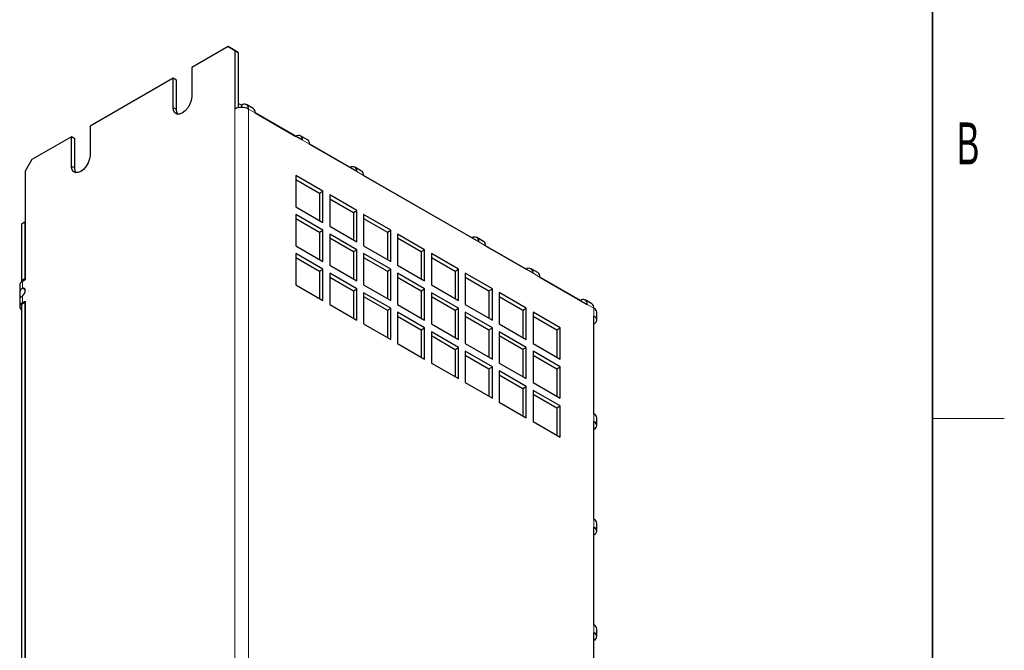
# Model space of a CAD drawing. Header units: millimetres. Extents: x 5 to 418, y 2 to 292.
# Tile 12 of 13: x 332 to 414, y 173 to 226. Entities that reach past the tile are written whole.
import ezdxf

# ---------------------------------------------------------------- set-up
doc = ezdxf.new("R2010")
doc.units = ezdxf.units.MM
doc.layers.add('SLD-0', color=7, linetype='Continuous')
doc.styles.add('SLDTEXTSTYLE0', font='TXT', dxfattribs={"width": 0.605})

msp = doc.modelspace()

# ---------------------------------------------------------------- linework, layer by layer
at = {"color": 7, "linetype": 'Continuous', "lineweight": 25}
for p, q in [((349.1922, 223.3535), (346.1517, 221.5982)), ((349.7579, 223.0268), (349.1922, 223.3535)), ((349.1922, 223.3535), (349.4751, 223.1902)), ((349.4751, 223.1902), (350.0407, 222.8635)), ((349.7579, 223.0268), (349.7579, 218.1276)), ((350.0407, 222.8635), (349.7579, 223.0268)), ((350.0407, 222.8635), (350.0407, 218.233)), ((346.1517, 221.5982), (346.1517, 219.1486)), ((344.596, 220.7002), (337.6664, 216.6998)), ((344.596, 218.2505), (344.596, 220.7002)), ((344.8789, 220.5369), (344.596, 220.7002)), ((344.8789, 218.0873), (344.8789, 220.5369)), ((350.0407, 218.5849), (350.069, 218.6012)), ((350.0407, 218.2583), (350.069, 218.2746)), ((350.069, 218.2746), (350.069, 218.6012)), ((350.069, 218.6012), (350.3236, 218.4542)), ((350.069, 218.2746), (350.1166, 218.2471)), ((350.3236, 218.2628), (350.3236, 218.4542)), ((351.2892, 218.1673), (350.7235, 218.4938)), ((351.455, 217.8011), (354.8491, 215.8417)), ((355.4148, 215.5151), (351.455, 217.801)), ((337.6664, 216.6998), (337.6664, 214.2501)), ((336.1107, 215.8017), (332.8156, 213.8995)), ((336.1107, 213.3521), (336.1107, 215.8017)), ((336.3936, 215.6384), (336.1107, 215.8017)), ((336.3936, 213.1888), (336.3936, 215.6384)), ((354.8491, 215.8416), (354.8491, 215.8417)), ((355.8147, 215.5548), (355.249, 215.8813)), ((355.9804, 215.1886), (359.3745, 213.2292)), ((359.9402, 212.9026), (355.9804, 215.1885)), ((332.8156, 213.8995), (332.2499, 212.9197)), ((359.3745, 213.2291), (359.3745, 213.2292)), ((360.3402, 212.9423), (359.7745, 213.2688)), ((332.2499, 212.9197), (332.2499, 203.8561)), ((357.1118, 211.2692), (354.8491, 212.5755)), ((354.8491, 212.5755), (354.8491, 209.9625)), ((354.8491, 212.2489), (356.829, 211.1059)), ((360.5059, 212.5761), (369.5569, 207.3511)), ((370.1226, 207.0244), (360.5059, 212.576)), ((356.829, 211.1059), (357.1118, 211.2692)), ((356.829, 211.1059), (356.829, 208.8196)), ((357.1118, 208.6563), (357.1118, 211.2692)), ((359.9402, 209.6364), (357.6775, 210.9426)), ((357.6775, 210.9426), (357.6775, 208.3297)), ((357.6775, 210.6161), (359.6574, 209.4731)), ((354.8491, 209.9625), (357.1118, 208.6563)), ((357.1118, 208.003), (354.8491, 209.3093)), ((354.8491, 209.3093), (354.8491, 206.6964)), ((354.8491, 208.9827), (356.829, 207.8398)), ((359.6574, 209.4731), (359.9402, 209.6364)), ((359.6574, 209.4731), (359.6574, 207.1867)), ((359.9402, 207.0235), (359.9402, 209.6364)), ((362.7687, 208.0036), (360.5059, 209.3098)), ((360.5059, 209.3098), (360.5059, 206.6969)), ((360.5059, 208.9833), (362.4858, 207.8403)), ((332.2216, 208.6573), (331.9388, 208.4941)), ((331.9388, 208.4941), (331.9388, 203.7581)), ((332.2216, 208.6573), (332.2216, 203.9214)), ((332.2499, 208.641), (332.2216, 208.6573)), ((356.829, 207.8398), (357.1118, 208.003)), ((357.1118, 205.3901), (357.1118, 208.003)), ((357.6775, 208.3297), (359.9402, 207.0235)), ((362.4858, 207.8403), (362.7687, 208.0036)), ((362.7687, 205.3907), (362.7687, 208.0036)), ((356.829, 207.8398), (356.829, 205.5534)), ((359.9402, 206.3702), (357.6775, 207.6765)), ((357.6775, 207.6765), (357.6775, 205.0636)), ((357.6775, 207.3499), (359.6574, 206.207)), ((362.4858, 207.8403), (362.4858, 205.5539)), ((365.5971, 206.3708), (363.3343, 207.677)), ((363.3343, 207.677), (363.3343, 205.0641)), ((363.3343, 207.3505), (365.3142, 206.2075)), ((369.5569, 207.351), (369.5569, 207.3511)), ((370.5225, 207.0641), (369.9569, 207.3907)), ((354.8491, 206.6964), (357.1118, 205.3901)), ((359.6574, 206.207), (359.9402, 206.3702)), ((359.9402, 203.7573), (359.9402, 206.3702)), ((360.5059, 206.6969), (362.7687, 205.3907)), ((365.3142, 206.2075), (365.5971, 206.3708)), ((365.5971, 203.7578), (365.5971, 206.3708)), ((370.6883, 206.698), (374.0824, 204.7386)), ((374.6481, 204.4119), (370.6883, 206.6979)), ((357.1118, 204.7369), (354.8491, 206.0431)), ((354.8491, 206.0431), (354.8491, 203.4302)), ((354.8491, 205.7166), (356.829, 204.5736)), ((359.6574, 206.207), (359.6574, 203.9206)), ((362.7687, 204.7374), (360.5059, 206.0437)), ((360.5059, 206.0437), (360.5059, 203.4307)), ((360.5059, 205.7171), (362.4858, 204.5741)), ((365.3142, 206.2075), (365.3142, 203.9211)), ((368.4255, 204.7379), (366.1628, 206.0442)), ((366.1628, 206.0442), (366.1628, 203.4313)), ((366.1628, 205.7176), (368.1427, 204.5747)), ((356.829, 204.5736), (357.1118, 204.7369)), ((357.1118, 202.124), (357.1118, 204.7369)), ((357.6775, 205.0636), (359.9402, 203.7573)), ((362.4858, 204.5741), (362.7687, 204.7374)), ((362.7687, 202.1245), (362.7687, 204.7374)), ((363.3343, 205.0641), (365.5971, 203.7578)), ((368.1427, 204.5747), (368.4255, 204.7379)), ((368.4255, 202.125), (368.4255, 204.7379)), ((374.0824, 204.7385), (374.0824, 204.7386)), ((375.048, 204.4516), (374.4823, 204.7782)), ((332.2216, 203.9214), (331.9388, 203.7581)), ((332.2216, 203.9214), (332.2499, 203.9051)), ((356.829, 204.5736), (356.829, 202.2872)), ((359.9402, 203.1041), (357.6775, 204.4103)), ((357.6775, 204.4103), (357.6775, 201.7974)), ((357.6775, 204.0838), (359.6574, 202.9408)), ((362.4858, 204.5741), (362.4858, 202.2878)), ((365.5971, 203.1046), (363.3343, 204.4109)), ((363.3343, 204.4109), (363.3343, 201.7979)), ((363.3343, 204.0843), (365.3142, 202.9413)), ((368.1427, 204.5747), (368.1427, 202.2883)), ((371.2539, 203.1051), (368.9912, 204.4114)), ((368.9912, 204.4114), (368.9912, 201.7985)), ((368.9912, 204.0848), (370.9711, 202.9419)), ((378.6079, 202.1261), (375.2137, 204.0855)), ((375.2137, 204.0854), (379.1735, 201.7994)), ((331.7893, 203.3989), (331.7893, 202.4287)), ((331.9388, 203.7581), (332.0097, 203.7172)), ((332.2499, 203.8561), (332.0237, 203.7255)), ((332.2425, 203.0209), (332.0237, 203.1473)), ((354.8491, 203.4302), (357.1118, 202.124)), ((359.6574, 202.9408), (359.9402, 203.1041)), ((359.9402, 200.4911), (359.9402, 203.1041)), ((360.5059, 203.4307), (362.7687, 202.1245)), ((365.3142, 202.9413), (365.5971, 203.1046)), ((365.5971, 200.4917), (365.5971, 203.1046)), ((366.1628, 203.4313), (368.4255, 202.125)), ((370.9711, 202.9419), (371.2539, 203.1051)), ((371.2539, 200.4922), (371.2539, 203.1051)), ((331.7893, 202.4287), (331.7893, 201.6025)), ((359.6574, 202.9408), (359.6574, 200.6544)), ((362.7687, 201.4713), (360.5059, 202.7775)), ((360.5059, 202.7775), (360.5059, 200.1646)), ((360.5059, 202.4509), (362.4858, 201.308)), ((365.3142, 202.9413), (365.3142, 200.655)), ((368.4255, 201.4718), (366.1628, 202.778)), ((366.1628, 202.778), (366.1628, 200.1651)), ((366.1628, 202.4515), (368.1427, 201.3085)), ((370.9711, 202.9419), (370.9711, 200.6555)), ((374.0824, 201.4723), (371.8196, 202.7786)), ((371.8196, 202.7786), (371.8196, 200.1656)), ((371.8196, 202.452), (373.7995, 201.309)), ((332.2216, 201.9617), (331.9388, 201.7984)), ((331.9388, 201.7984), (331.9388, 142.6809)), ((332.0237, 201.9291), (332.2499, 202.0597)), ((332.2216, 201.9617), (332.2216, 142.8442)), ((332.2499, 201.9454), (332.2216, 201.9617)), ((332.2499, 202.0597), (332.2499, 142.7788)), ((357.6775, 201.7974), (359.9402, 200.4911)), ((362.4858, 201.308), (362.7687, 201.4713)), ((362.7687, 198.8583), (362.7687, 201.4713)), ((363.3343, 201.7979), (365.5971, 200.4917)), ((368.1427, 201.3085), (368.4255, 201.4718)), ((368.4255, 198.8589), (368.4255, 201.4718)), ((368.9912, 201.7985), (371.2539, 200.4922)), ((373.7995, 201.309), (374.0824, 201.4723)), ((374.0824, 198.8594), (374.0824, 201.4723)), ((378.6079, 202.1261), (378.6079, 202.126)), ((379.5735, 201.8391), (379.0078, 202.1657)), ((362.4858, 201.308), (362.4858, 199.0216)), ((365.5971, 199.8384), (363.3343, 201.1447)), ((363.3343, 201.1447), (363.3343, 198.5318)), ((363.3343, 200.8181), (365.3142, 199.6752)), ((368.1427, 201.3085), (368.1427, 199.0221)), ((371.2539, 199.839), (368.9912, 201.1452)), ((368.9912, 201.1452), (368.9912, 198.5323)), ((368.9912, 200.8187), (370.9711, 199.6757)), ((373.7995, 201.309), (373.7995, 199.0227)), ((376.9108, 199.8395), (374.6481, 201.1458)), ((374.6481, 201.1458), (374.6481, 198.5328)), ((374.6481, 200.8192), (376.628, 199.6762)), ((379.7392, 192.6542), (379.7392, 200.8196)), ((379.9735, 200.4931), (379.9735, 201.1463)), ((360.5059, 200.1646), (362.7687, 198.8583)), ((365.3142, 199.6752), (365.5971, 199.8384)), ((365.5971, 197.2255), (365.5971, 199.8384)), ((366.1628, 200.1651), (368.4255, 198.8589)), ((370.9711, 199.6757), (371.2539, 199.839)), ((371.2539, 197.226), (371.2539, 199.839)), ((371.8196, 200.1656), (374.0824, 198.8594)), ((376.628, 199.6762), (376.9108, 199.8395)), ((376.9108, 197.2266), (376.9108, 199.8395)), ((365.3142, 199.6752), (365.3142, 197.3888)), ((368.4255, 198.2056), (366.1628, 199.5119)), ((366.1628, 199.5119), (366.1628, 196.8989)), ((366.1628, 199.1853), (368.1427, 198.0423)), ((370.9711, 199.6757), (370.9711, 197.3893)), ((374.0824, 198.2062), (371.8196, 199.5124)), ((371.8196, 199.5124), (371.8196, 196.8995)), ((371.8196, 199.1858), (373.7995, 198.0429)), ((376.628, 199.6762), (376.628, 197.3899)), ((363.3343, 198.5318), (365.5971, 197.2255)), ((368.1427, 198.0423), (368.4255, 198.2056)), ((368.4255, 195.5927), (368.4255, 198.2056)), ((368.9912, 198.5323), (371.2539, 197.226)), ((373.7995, 198.0429), (374.0824, 198.2062)), ((374.0824, 195.5932), (374.0824, 198.2062)), ((374.6481, 198.5328), (376.9108, 197.2266)), ((368.1427, 198.0423), (368.1427, 195.756)), ((371.2539, 196.5728), (368.9912, 197.8791)), ((368.9912, 197.8791), (368.9912, 195.2661)), ((368.9912, 197.5525), (370.9711, 196.4095)), ((373.7995, 198.0429), (373.7995, 195.7565)), ((376.9108, 196.5733), (374.6481, 197.8796)), ((374.6481, 197.8796), (374.6481, 195.2667)), ((374.6481, 197.553), (376.628, 196.4101)), ((366.1628, 196.8989), (368.4255, 195.5927)), ((370.9711, 196.4095), (371.2539, 196.5728)), ((371.2539, 193.9599), (371.2539, 196.5728)), ((371.8196, 196.8995), (374.0824, 195.5932)), ((376.628, 196.4101), (376.9108, 196.5733)), ((376.9108, 193.9604), (376.9108, 196.5733)), ((370.9711, 196.4095), (370.9711, 194.1232)), ((374.0824, 194.94), (371.8196, 196.2462)), ((371.8196, 196.2462), (371.8196, 193.6333)), ((371.8196, 195.9197), (373.7995, 194.7767)), ((376.628, 196.4101), (376.628, 194.1237)), ((368.9912, 195.2661), (371.2539, 193.9599)), ((373.7995, 194.7767), (374.0824, 194.94)), ((374.0824, 192.3271), (374.0824, 194.94)), ((374.6481, 195.2667), (376.9108, 193.9604)), ((373.7995, 194.7767), (373.7995, 192.4903)), ((376.9108, 193.3072), (374.6481, 194.6134)), ((374.6481, 194.6134), (374.6481, 192.0005)), ((374.6481, 194.2869), (376.628, 193.1439)), ((371.8196, 193.6333), (374.0824, 192.3271)), ((376.628, 193.1439), (376.9108, 193.3072)), ((376.9108, 190.6942), (376.9108, 193.3072)), ((376.628, 193.1439), (376.628, 190.8575)), ((374.6481, 192.0005), (376.9108, 190.6942)), ((379.7392, 183.8356), (379.7392, 192.001)), ((379.9735, 191.6744), (379.9735, 192.3276)), ((379.9735, 182.8558), (379.9735, 183.509)), ((379.7392, 175.0169), (379.7392, 183.1823)), ((379.7392, 166.1983), (379.7392, 174.3637)), ((379.9735, 174.0371), (379.9735, 174.6904))]:
    msp.add_line(p, q, dxfattribs=at)
at = {"color": 7, "linetype": 'Continuous', "lineweight": 18}
for p, q in [((344.8789, 218.0873), (344.596, 218.2505)), ((349.7579, 218.1276), (349.7579, 146.9252)), ((350.8893, 218.1276), (350.8893, 146.9252)), ((351.455, 217.801), (350.8893, 218.1276)), ((355.9804, 215.1885), (355.4148, 215.5151)), ((336.3936, 213.1888), (336.1107, 213.3521)), ((360.5059, 212.576), (359.9402, 212.9026)), ((370.6883, 206.6979), (370.1226, 207.0244)), ((375.2137, 204.0854), (374.6481, 204.4119)), ((332.0237, 203.7255), (332.0237, 203.1473)), ((332.0237, 202.5072), (332.0237, 201.9291)), ((332.0944, 201.8882), (332.0237, 201.9291)), ((379.7392, 201.4728), (379.1735, 201.7994)), ((379.7392, 201.4728), (379.7392, 200.8196)), ((379.7392, 192.6542), (379.7392, 192.001)), ((379.7392, 183.8356), (379.7392, 183.1823)), ((379.7392, 175.0169), (379.7392, 174.3637))]:
    msp.add_line(p, q, dxfattribs=at)
at = {"color": 7, "linetype": 'Continuous', "lineweight": 25, "flags": 128}
for points in [[(346.1517, 219.1486), (346.1136, 218.8491), (346.0031, 218.5349), (345.831, 218.2368), (345.6142, 217.9841), (345.3738, 217.8014), (345.1335, 217.7066), (344.9166, 217.709), (344.7446, 217.8083), (344.6341, 217.995), (344.596, 218.2505)], [(344.9838, 217.6973), (344.9169, 217.8317), (344.8789, 218.0873)], [(337.6664, 214.2501), (337.6283, 213.9506), (337.5178, 213.6364), (337.3457, 213.3384), (337.1289, 213.0856), (336.8886, 212.9029), (336.6482, 212.8081), (336.4314, 212.8105), (336.2593, 212.9099), (336.1488, 213.0965), (336.1107, 213.3521)], [(336.4985, 212.7988), (336.4316, 212.9332), (336.3936, 213.1888)], [(332.0237, 202.5072), (332.1134, 202.5996), (332.1862, 202.7145), (332.2335, 202.8388), (332.2499, 202.9579), (332.2335, 203.0581), (332.1862, 203.1277), (332.1134, 203.1586), (332.0237, 203.1473)], [(332.0237, 201.9291), (331.9242, 201.8591), (331.8502, 201.7792), (331.8047, 201.6926), (331.7893, 201.6025), (331.8047, 201.5124), (331.8502, 201.4258), (331.9242, 201.3459), (331.9388, 201.3337)]]:
    msp.add_lwpolyline(points, dxfattribs=at)
at = {"color": 7, "linetype": 'Continuous', "lineweight": 25}
for centre, radius, start, end in [((350.3236, 217.0358), 1.2296, 62.609672, 117.390328), ((350.5444, 218.1835), 0.3494, 350.785963, 129.203285), ((351.063, 217.8443), 0.3944, 353.701152, 54.986667), ((355.0699, 215.571), 0.3494, 350.785963, 129.203285), ((355.5884, 215.2318), 0.3944, 353.701152, 54.986667), ((359.5954, 212.9585), 0.3494, 350.785963, 129.203285), ((360.1139, 212.6193), 0.3944, 353.701152, 54.986667), ((369.7777, 207.0804), 0.3494, 350.785963, 129.203285), ((370.2963, 206.7411), 0.3944, 353.701152, 54.986667), ((374.3032, 204.4679), 0.3494, 350.785963, 129.203285), ((374.8217, 204.1286), 0.3944, 353.701152, 54.986667), ((332.1897, 203.359), 0.4024, 114.374658, 174.305201), ((378.8287, 201.8554), 0.3494, 350.785963, 129.203285), ((379.3472, 201.5161), 0.3944, 353.701152, 54.986667), ((379.5732, 201.1064), 0.4024, 5.694799, 65.625342), ((379.6153, 200.4931), 0.3493, 290.783421, 69.216579), ((379.5732, 192.2877), 0.4024, 5.694799, 65.625342), ((379.6153, 191.6744), 0.3493, 290.783421, 69.216579), ((379.5732, 183.4691), 0.4024, 5.694799, 65.625342), ((379.6153, 182.8558), 0.3493, 290.783421, 69.216579), ((379.5732, 174.6504), 0.4024, 5.694799, 65.625342), ((379.6153, 174.0371), 0.3493, 290.783421, 69.216579)]:
    msp.add_arc(centre, radius, start, end, dxfattribs=at)
msp.add_open_spline([(332.0237, 203.1473), (331.9868, 203.1218), (331.9191, 203.075), (331.8546, 202.9863), (331.8178, 202.8989), (331.7993, 202.8078), (331.7916, 202.717), (331.7893, 202.6309), (331.7893, 202.5542), (331.7895, 202.4866), (331.7893, 202.4279), (331.7895, 202.3821), (331.7924, 202.3558), (331.8019, 202.3481), (331.8225, 202.3573), (331.8605, 202.3833), (331.9243, 202.4385), (331.9886, 202.483), (332.0237, 202.5072)], degree=3, knots=[0, 0, 0, 0, 0.0987175, 0.1813778, 0.2492512, 0.3046641, 0.3600228, 0.4124207, 0.4574126, 0.4998493, 0.5501428, 0.5985104, 0.6481278, 0.7019469, 0.7623024, 0.8284314, 0.9063053, 1, 1, 1, 1], dxfattribs=at)
at = {"layer": 'SLD-0', "lineweight": 35}
msp.add_line((408, 12), (408, 282.5), dxfattribs=at)
at = {"layer": 'SLD-0', "lineweight": 18}
msp.add_line((408, 192.25), (414, 192.25), dxfattribs=at)

# ---------------------------------------------------------------- texts
at = {"layer": 'SLD-0', "insert": (410.9816, 217.0011), "char_height": 3.5, "attachment_point": 2, "style": 'SLDTEXTSTYLE0'}
msp.add_mtext('B', dxfattribs=at)

doc.saveas('drawing.dxf')
